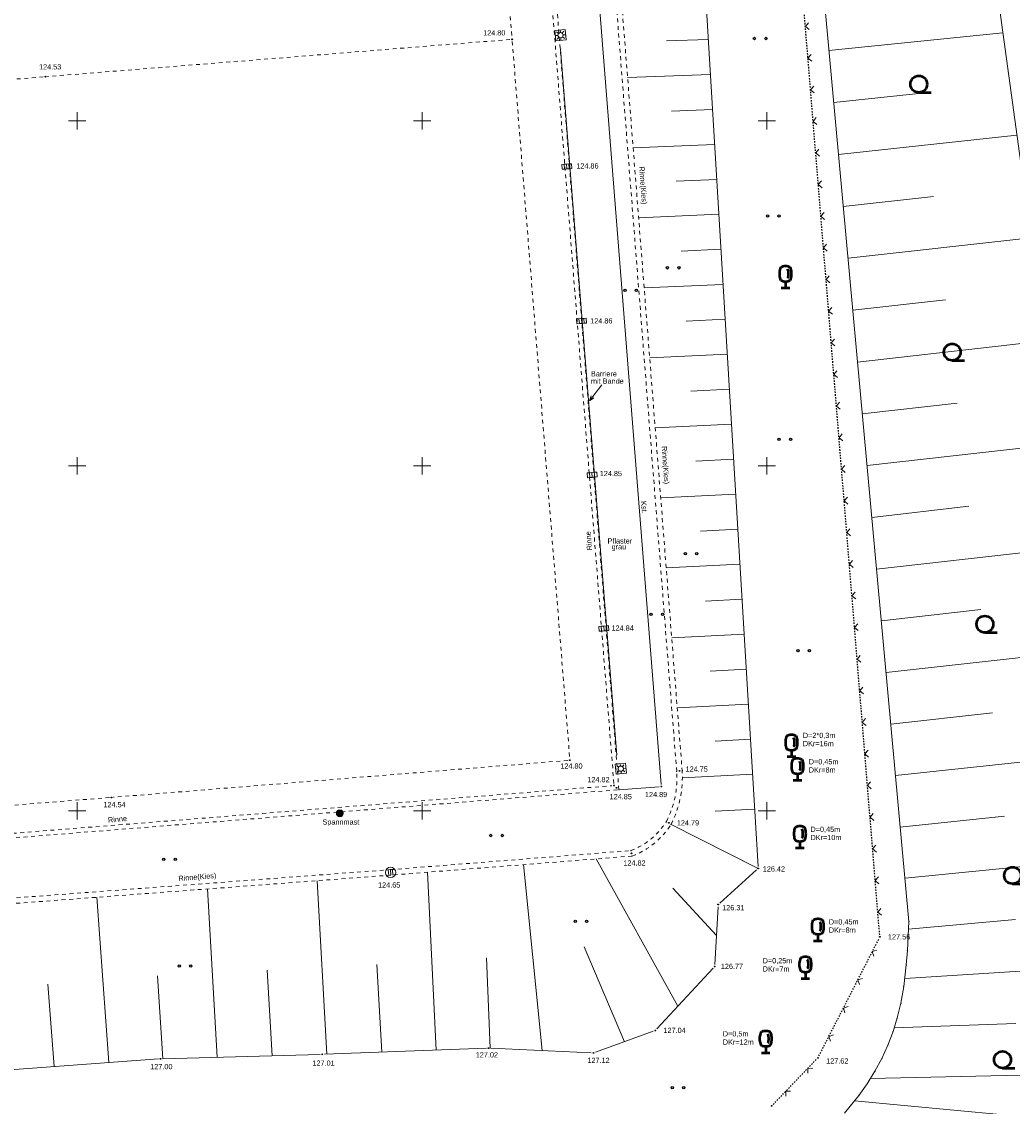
# Model space of a CAD drawing. Header units: metres. Extents: x 32377355 to 32378041, y 5707167 to 5708004.
# Tile 12 of 80: x 32377671 to 32377743, y 5707254 to 5707332. Entities that reach past the tile are written whole.
import ezdxf

# ---------------------------------------------------------------- set-up
doc = ezdxf.new("R2010")
doc.units = ezdxf.units.M
doc.header["$LTSCALE"] = 0.25
for name, pattern in [('LF1', [0]), ('LF2', [2.2, 1.1, -1.1]), ('LF33', [9.2, 0.1, 0, 9.1])]:
    doc.linetypes.add(name, pattern=pattern)
doc.layers.get('0').update_dxf_attribs({"color": 1, "linetype": 'CONTINUOUS'})
for name, color, linetype, lineweight in [('Besondere Vegetationsmerkmale', 91, 'CONTINUOUS', 25), ('Ebene 71', 71, 'CONTINUOUS', 0), ('Ebene 9082', 7, 'CONTINUOUS', 18), ('Neues Aufmaß Süd', 122, 'CONTINUOUS', 0), ('Text zu Ebene 9082', 66, 'CONTINUOUS', 0)]:
    doc.layers.add(name, color=color, linetype=linetype, lineweight=lineweight)
doc.styles.add('Schrift rechtsgenei', font='Arial.ttf')

# ---------------------------------------------------------------- blocks, each defined once
blk = doc.blocks.new('*X21')
at = {"color": 7, "linetype": 'LF1', "lineweight": 18}
for p, q in [((32377729.492697, 5707330.110202), (32377742.104705, 5707331.385463)), ((32377729.840973, 5707326.320892), (32377736.225378, 5707327.004875)), ((32377730.1869, 5707322.557133), (32377743.118158, 5707323.968158)), ((32377730.532533, 5707318.79656), (32377737.079733, 5707319.520532)), ((32377730.877298, 5707315.045445), (32377744.136962, 5707316.51167)), ((32377731.22336, 5707311.280215), (32377737.934228, 5707312.036462)), ((32377731.568773, 5707307.522037), (32377745.154173, 5707309.066865)), ((32377731.913557, 5707303.770693), (32377738.78886, 5707304.552497)), ((32377732.258345, 5707300.019345), (32377746.174158, 5707301.601745)), ((32377732.60313, 5707296.268), (32377739.64364, 5707297.068592)), ((32377732.947305, 5707292.523288), (32377747.195035, 5707294.130083)), ((32377733.292085, 5707288.772015), (32377740.498562, 5707289.58473)), ((32377733.635607, 5707285.034415), (32377748.216892, 5707286.65126)), ((32377733.980372, 5707281.283282), (32377741.353648, 5707282.100865)), ((32377734.323135, 5707277.553955), (32377749.239925, 5707279.16384)), ((32377734.666443, 5707273.8187), (32377742.209298, 5707274.616817)), ((32377735.006928, 5707270.114152), (32377750.268688, 5707271.63448)), ((32377735.266828, 5707266.431528), (32377743.028168, 5707267.1271)), ((32377734.986365, 5707262.838968), (32377751.328403, 5707263.87858)), ((32377734.230165, 5707259.278662), (32377743.05126, 5707259.588067)), ((32377732.509305, 5707255.60259), (32377752.401715, 5707256.023172)), ((32377731.347918, 5707253.973632), (32377742.152658, 5707252.964925))]:
    blk.add_line(p, q, dxfattribs=at)
blk = doc.blocks.new('*X29')
at = {"color": 7, "linetype": 'LF1', "lineweight": 18}
for p, q in [((32377724.292723, 5707352.071003), (32377723.736722, 5707357.702003)), ((32377720.575255, 5707351.461775), (32377717.496507, 5707355.849983)), ((32377722.196035, 5707351.90917), (32377721.521613, 5707354.378837)), ((32377719.631975, 5707351.001628), (32377716.385868, 5707351.94149)), ((32377719.718123, 5707348.554472), (32377713.273825, 5707348.772635)), ((32377719.85889, 5707346.043452), (32377716.670823, 5707346.08159)), ((32377719.999463, 5707343.535885), (32377713.690135, 5707343.48653)), ((32377720.14048, 5707341.020383), (32377717.017577, 5707340.954862)), ((32377720.286463, 5707338.490935), (32377714.096182, 5707338.33073)), ((32377720.438972, 5707335.960865), (32377717.368152, 5707335.868738)), ((32377720.591533, 5707333.429945), (32377714.49819, 5707333.226223)), ((32377720.74414, 5707330.898295), (32377717.72148, 5707330.788492)), ((32377720.897123, 5707328.36039), (32377714.898563, 5707328.142482)), ((32377721.049757, 5707325.82822), (32377718.074377, 5707325.71285)), ((32377721.202435, 5707323.29539), (32377715.299283, 5707323.05432)), ((32377721.355143, 5707320.762045), (32377718.4273, 5707320.6373)), ((32377721.507883, 5707318.228157), (32377715.699538, 5707317.972055)), ((32377721.660843, 5707315.690647), (32377718.78003, 5707315.563625)), ((32377721.8138, 5707313.153135), (32377716.0989, 5707312.901155)), ((32377721.966558, 5707310.618975), (32377719.132723, 5707310.490377)), ((32377722.119343, 5707308.084352), (32377716.498813, 5707307.823245)), ((32377722.272295, 5707305.546932), (32377719.485385, 5707305.417462)), ((32377722.425095, 5707303.012057), (32377716.89835, 5707302.750102)), ((32377722.578045, 5707300.474667), (32377719.838027, 5707300.344797)), ((32377722.730868, 5707297.939435), (32377717.29783, 5707297.677687)), ((32377722.883818, 5707295.40207), (32377720.19065, 5707295.272323)), ((32377723.036768, 5707292.864705), (32377717.697138, 5707292.607457)), ((32377723.189718, 5707290.32734), (32377720.543255, 5707290.199842)), ((32377723.34244, 5707287.79373), (32377718.096685, 5707287.534187)), ((32377723.495388, 5707285.256402), (32377720.89586, 5707285.127785)), ((32377723.648335, 5707282.719075), (32377718.49598, 5707282.464153)), ((32377723.801133, 5707280.184265), (32377721.24845, 5707280.0558)), ((32377723.954078, 5707277.64696), (32377718.869963, 5707277.3911)), ((32377724.107025, 5707275.109655), (32377721.254675, 5707274.96611)), ((32377724.36572, 5707270.818002), (32377718.050988, 5707274.01955))]:
    blk.add_line(p, q, dxfattribs=at)
blk = doc.blocks.new('*X31')
at = {"color": 7, "linetype": 'LF1', "lineweight": 18}
for p, q in [((32377724.36572, 5707270.818002), (32377718.050988, 5707274.01955)), ((32377718.548363, 5707260.85175), (32377712.624718, 5707271.515413)), ((32377708.698595, 5707257.62593), (32377707.341768, 5707271.097555)), ((32377693.104803, 5707257.36178), (32377692.404828, 5707269.936707)), ((32377701.026388, 5707257.662057), (32377700.386225, 5707270.547407)), ((32377685.158415, 5707257.142572), (32377684.442683, 5707269.337705)), ((32377721.336718, 5707265.960002), (32377718.182597, 5707269.398672)), ((32377677.283512, 5707256.752927), (32377676.419287, 5707268.734095)), ((32377714.66322, 5707258.268997), (32377711.75189, 5707265.145027)), ((32377697.078405, 5707257.512405), (32377696.730788, 5707263.874205)), ((32377704.930518, 5707257.801037), (32377704.682205, 5707264.334297)), ((32377681.214887, 5707257.03559), (32377680.823188, 5707263.035765)), ((32377689.127055, 5707257.250235), (32377688.77772, 5707263.443895)), ((32377673.32675, 5707256.460472), (32377672.88003, 5707262.447347))]:
    blk.add_line(p, q, dxfattribs=at)
blk = doc.blocks.new('S112')
at = {"color": 0, "lineweight": -2}
for p, q in [((-0.4, 0.4), (0, 0)), ((0, 0), (0.4, 0.4))]:
    blk.add_line(p, q, dxfattribs=at)
blk = doc.blocks.new('S163')
at = {"lineweight": -2}
blk.add_hatch(color=0, dxfattribs=at).paths.add_polyline_path([(0, 0.031635, -1), (0, -0.031635, -1)], flags=0)
at = {"color": 0, "lineweight": -2}
blk.add_circle((0, 0), 0.031635, dxfattribs=at)
blk = doc.blocks.new('S15')
at = {"color": 0, "lineweight": -2}
for p, q in [((-0.5, 0.05), (-0.485, 0.1)), ((0.495, 0.05), (-0.5, 0.05)), ((-0.5, -0.05), (-0.5, 0)), ((-0.5, 0), (0.5, 0)), ((-0.485, 0.1), (0.49, 0.1)), ((-0.475, 0.15), (-0.455, 0.2)), ((0.475, 0.15), (-0.475, 0.15)), ((-0.455, 0.2), (0.455, 0.2)), ((-0.43, 0.25), (-0.4, 0.3)), ((0.43, 0.25), (-0.43, 0.25)), ((-0.4, 0.3), (0.395, 0.3)), ((-0.355, 0.35), (-0.295, 0.4)), ((0.36, 0.35), (-0.355, 0.35)), ((-0.295, 0.4), (0.3, 0.4)), ((0.22, 0.45), (-0.215, 0.45)), ((0.3, 0.4), (0.22, 0.45)), ((0.395, 0.3), (0.36, 0.35)), ((0.455, 0.2), (0.43, 0.25)), ((0.49, 0.1), (0.475, 0.15)), ((0.5, 0), (0.495, 0.05)), ((0.495, -0.05), (-0.5, -0.05)), ((-0.475, -0.15), (-0.49, -0.1)), ((-0.49, -0.1), (0.485, -0.1)), ((0.475, -0.15), (-0.475, -0.15)), ((-0.43, -0.25), (-0.455, -0.2)), ((-0.455, -0.2), (0.46, -0.2)), ((0.425, -0.25), (-0.43, -0.25)), ((-0.355, -0.35), (-0.4, -0.3)), ((-0.4, -0.3), (0.395, -0.3)), ((0.345, -0.35), (-0.355, -0.35)), ((-0.205, -0.45), (-0.29, -0.4)), ((-0.29, -0.4), (0.285, -0.4)), ((0.2, -0.45), (-0.205, -0.45)), ((0.285, -0.4), (0.345, -0.35)), ((0.395, -0.3), (0.425, -0.25)), ((0.46, -0.2), (0.475, -0.15)), ((0.485, -0.1), (0.495, -0.05))]:
    blk.add_line(p, q, dxfattribs=at)
blk.add_circle((0, 0), 0.5, dxfattribs=at)
blk = doc.blocks.new('S146')
at = {"color": 0, "lineweight": -2}
for p, q in [((-0.2, 0.275), (-0.2, -0.275)), ((0, 0.275), (0, -0.275)), ((0.2, -0.275), (0.2, 0.275))]:
    blk.add_line(p, q, dxfattribs=at)
blk.add_circle((0, 0), 0.5, dxfattribs=at)
blk = doc.blocks.new('S147')
at = {"color": 0, "lineweight": -2}
for p, q in [((-0.5, 0.5), (0.5, 0.5)), ((-0.5, -0.5), (-0.5, 0.5)), ((-0.25, 0), (-0.5, 0)), ((-0.175, 0.175), (-0.35, 0.35)), ((0, 0.5), (0, 0.25)), ((0.175, 0.175), (0.35, 0.35)), ((0.25, 0), (0.5, 0)), ((0.5, 0.5), (0.5, -0.5)), ((0.5, -0.5), (-0.5, -0.5)), ((-0.175, -0.175), (-0.35, -0.35)), ((0, -0.25), (0, -0.5)), ((0.175, -0.175), (0.35, -0.35))]:
    blk.add_line(p, q, dxfattribs=at)
blk.add_circle((0, 0), 0.25, dxfattribs=at)
blk = doc.blocks.new('S9', base_point=(0, -0.5))
at = {"color": 0, "lineweight": -2}
for p, q in [((-0.5, -0.5), (-0.5, 0)), ((-0.5, 0), (-0.25, 0)), ((-0.25, 0), (0, 0)), ((-0.25, 0), (-0.25, -0.5)), ((0.25, 0), (0, 0)), ((0, 0), (0, -0.5)), ((0.5, 0), (0.25, 0)), ((0.25, -0.5), (0.25, 0)), ((0.5, -0.5), (0.5, 0)), ((-0.25, -0.5), (-0.5, -0.5)), ((0, -0.5), (-0.25, -0.5)), ((0, -0.5), (0.25, -0.5)), ((0.25, -0.5), (0.5, -0.5))]:
    blk.add_line(p, q, dxfattribs=at)
blk = doc.blocks.new('Gras_ Grünanlage_ -fläche_ -land')
at = {"lineweight": -2}
h = blk.add_hatch(color=0, dxfattribs=at)
h.paths.add_polyline_path([(-0.415, 0.085, -1), (-0.415, -0.085, -1)], flags=0)
h.paths.add_polyline_path([(0.415, 0.085, -1), (0.415, -0.085, -1)], flags=0)
at = {"color": 0, "lineweight": -2}
for centre in [(-0.415, 0), (0.415, 0)]:
    blk.add_circle(centre, 0.085, dxfattribs=at)
blk = doc.blocks.new('Baumbestand_ Laubholz', base_point=(0.0007, 0))
at = {"color": 0, "lineweight": -2}
blk.add_line((-0.09557, -0.40303), (0.5, -0.40303), dxfattribs=at)
blk.add_circle((-0.09557, 0), 0.40443, dxfattribs=at)
blk = doc.blocks.new('Laubbaum', base_point=(0, -0.5))
at = {"color": 0, "lineweight": -2}
for p, q in [((-0.13513, 0.47336), (-0.097725, 0.4863)), ((-0.097725, 0.4863), (-0.05912, 0.495015)), ((-0.05912, 0.495015), (-0.01979, 0.4994)), ((-0.01979, 0.4994), (0.01979, 0.4994)), ((0.01979, 0.4994), (0.05912, 0.495015)), ((0.05912, 0.495015), (0.097725, 0.4863)), ((0.097725, 0.4863), (0.13513, 0.47336)), ((-0.25755, 0.14275), (-0.255405, 0.20252)), ((-0.255405, 0.08298), (-0.25755, 0.14275)), ((-0.255405, 0.20252), (-0.248985, 0.261985)), ((-0.248985, 0.023515), (-0.255405, 0.08298)), ((-0.248985, 0.261985), (-0.23832, 0.32084)), ((-0.23832, -0.03534), (-0.248985, 0.023515)), ((-0.23832, 0.32084), (-0.223465, 0.378775)), ((-0.223465, 0.378775), (-0.2045, 0.4355)), ((-0.2045, 0.4355), (-0.170865, 0.45636)), ((-0.170865, 0.45636), (-0.13513, 0.47336)), ((0.072, 0.3585), (0.09129, 0.335215)), ((0.09129, 0.335215), (0.105485, 0.308515)), ((0.114, 0), (0.104515, -0.021505)), ((0.105485, 0.308515), (0.114, 0.2795)), ((0.114, 0.2795), (0.118245, 0.13975)), ((0.118245, 0.13975), (0.114, 0)), ((0.13513, 0.47336), (0.170865, 0.45636)), ((0.170865, 0.45636), (0.2045, 0.4355)), ((0.2045, 0.4355), (0.223465, 0.378775)), ((0.223465, 0.378775), (0.23832, 0.32084)), ((0.23832, 0.32084), (0.248985, 0.261985)), ((0.248985, 0.023515), (0.23832, -0.03534)), ((0.248985, 0.261985), (0.255405, 0.20252)), ((0.255405, 0.08298), (0.248985, 0.023515)), ((0.255405, 0.20252), (0.25755, 0.14275)), ((0.25755, 0.14275), (0.255405, 0.08298)), ((-0.223465, -0.093275), (-0.23832, -0.03534)), ((-0.2045, -0.15), (-0.223465, -0.093275)), ((-0.17082, -0.170725), (-0.2045, -0.15)), ((-0.135065, -0.187615), (-0.17082, -0.170725)), ((-0.097665, -0.200465), (-0.135065, -0.187615)), ((-0.05908, -0.20912), (-0.097665, -0.200465)), ((-0.019775, -0.213475), (-0.05908, -0.20912)), ((0.019775, -0.213475), (-0.019775, -0.213475)), ((0, -0.2205), (0, -0.5)), ((0.05908, -0.20912), (0.019775, -0.213475)), ((0.097665, -0.200465), (0.05908, -0.20912)), ((0.09082, -0.04061), (0.0735, -0.0565)), ((0.104515, -0.021505), (0.09082, -0.04061)), ((0.135065, -0.187615), (0.097665, -0.200465)), ((0.17082, -0.170725), (0.135065, -0.187615)), ((0.2045, -0.15), (0.17082, -0.170725)), ((0.223465, -0.093275), (0.2045, -0.15)), ((0.23832, -0.03534), (0.223465, -0.093275)), ((0.1905, -0.5), (-0.1905, -0.5))]:
    blk.add_line(p, q, dxfattribs=at)

msp = doc.modelspace()

# ---------------------------------------------------------------- linework, layer by layer
at = {"layer": 'Ebene 71', "color": 7, "linetype": 'Continuous', "lineweight": 9}
for p, q in [((32377674.374722, 5707324.997003), (32377675.624722, 5707324.997003)), ((32377674.999722, 5707324.372003), (32377674.999722, 5707325.622003)), ((32377699.374722, 5707324.997003), (32377700.624722, 5707324.997003)), ((32377699.999722, 5707324.372003), (32377699.999722, 5707325.622003)), ((32377724.374722, 5707324.997003), (32377725.624722, 5707324.997003)), ((32377724.999722, 5707324.372003), (32377724.999722, 5707325.622003)), ((32377674.99972, 5707299.372003), (32377674.99972, 5707300.622003)), ((32377699.99972, 5707299.372003), (32377699.99972, 5707300.622003)), ((32377724.99972, 5707299.372003), (32377724.99972, 5707300.622003)), ((32377674.37472, 5707299.997003), (32377675.62472, 5707299.997003)), ((32377699.37472, 5707299.997003), (32377700.62472, 5707299.997003)), ((32377724.37472, 5707299.997003), (32377725.62472, 5707299.997003)), ((32377674.99972, 5707274.372003), (32377674.99972, 5707275.622003)), ((32377699.99972, 5707274.372003), (32377699.99972, 5707275.622003)), ((32377724.99972, 5707274.372003), (32377724.99972, 5707275.622003)), ((32377674.37472, 5707274.997003), (32377675.62472, 5707274.997003)), ((32377699.37472, 5707274.997003), (32377700.62472, 5707274.997003)), ((32377724.37472, 5707274.997003), (32377725.62472, 5707274.997003))]:
    msp.add_line(p, q, dxfattribs=at)
at = {"layer": 'Neues Aufmaß Süd', "color": 7, "linetype": 'LF2', "lineweight": 18}
for p, q in [((32377714.270558, 5707276.527947), (32377705.360108, 5707388.805625)), ((32377713.903572, 5707276.983083, 124.824), (32377705.069533, 5707388.296687, 124.834)), ((32377702.374913, 5707383.007925, 124.822), (32377706.51253, 5707331.05908, 124.804)), ((32377718.456992, 5707277.865545), (32377712.290383, 5707356.166303)), ((32377713.096207, 5707351.02795), (32377718.85446, 5707277.91232)), ((32377706.371647, 5707330.893755, 124.803), (32377672.852795, 5707328.212248, 124.535)), ((32377706.537, 5707330.75293, 124.804), (32377710.703442, 5707278.817072, 124.8)), ((32377672.546638, 5707328.187877, 124.533), (32377639.042805, 5707325.534127, 124.262)), ((32377710.56266, 5707278.6516, 124.799), (32377677.641782, 5707275.984403, 124.537)), ((32377639.866767, 5707270.61918), (32377714.270558, 5707276.527947)), ((32377640.169375, 5707270.97418), (32377713.76264, 5707276.817847)), ((32377677.33564, 5707275.959858, 124.535), (32377643.277803, 5707273.258145, 124.263)), ((32377697.703338, 5707270.736365), (32377715.134438, 5707272.11508)), ((32377715.222477, 5707271.720882), (32377697.734105, 5707270.337637)), ((32377668.420045, 5707268.533345), (32377697.703338, 5707270.736365)), ((32377697.734105, 5707270.337637), (32377668.4746, 5707268.136405))]:
    msp.add_line(p, q, dxfattribs=at)
at = {"layer": 'Neues Aufmaß Süd', "color": 7, "linetype": 'LF1', "lineweight": 18}
for p, q in [((32377711.022852, 5707356.54192, 124.909), (32377717.33259, 5707276.914085, 124.892)), ((32377720.23596, 5707339.328717, 126.823), (32377724.356483, 5707270.971285, 126.42)), ((32377755.84572, 5707230.817002), (32377741.114723, 5707338.631002)), ((32377729.217723, 5707333.102002), (32377735.29572, 5707266.972002)), ((32377710.043102, 5707330.208267), (32377714.107687, 5707279.036842)), ((32377717.191598, 5707276.749393), (32377714.270558, 5707276.527947)), ((32377724.228755, 5707270.887442), (32377718.050988, 5707274.01955)), ((32377721.576818, 5707268.30578, 126.317), (32377724.251625, 5707270.715225, 126.415)), ((32377721.219335, 5707263.870322, 126.753), (32377721.454108, 5707268.04968, 126.329)), ((32377735.29572, 5707266.972002), (32377735.18372, 5707264.877002)), ((32377735.18372, 5707264.877002), (32377735.10172, 5707263.830002)), ((32377717.01125, 5707259.197498, 127.03), (32377721.106192, 5707263.604508, 126.776)), ((32377735.10172, 5707263.830002), (32377734.92072, 5707262.275003)), ((32377734.92072, 5707262.275003), (32377734.70472, 5707261.048003)), ((32377734.70472, 5707261.048003), (32377734.44972, 5707259.987002)), ((32377734.44972, 5707259.987002), (32377734.14472, 5707259.003003)), ((32377712.564035, 5707257.50549, 127.112), (32377716.762408, 5707259.032512, 127.04)), ((32377734.14472, 5707259.003003), (32377733.77072, 5707258.023002)), ((32377681.199228, 5707257.035165, 127.004), (32377692.614215, 5707257.344837, 127.014)), ((32377692.921172, 5707257.354817, 127.014), (32377704.67027, 5707257.800185, 127.023)), ((32377704.977118, 5707257.798872, 127.025), (32377712.266325, 5707257.46013, 127.113)), ((32377733.77072, 5707258.023002), (32377733.33172, 5707257.059003)), ((32377669.495865, 5707256.17732, 126.794), (32377680.892577, 5707257.019682, 127.001)), ((32377733.33172, 5707257.059003), (32377732.83072, 5707256.121002)), ((32377732.83072, 5707256.121002), (32377732.27272, 5707255.221002)), ((32377732.27272, 5707255.221002), (32377731.66772, 5707254.367003)), ((32377731.66772, 5707254.367003), (32377730.62872, 5707253.089003))]:
    msp.add_line(p, q, dxfattribs=at)
at = {"layer": 'Neues Aufmaß Süd', "color": 7, "linetype": 'LF33', "lineweight": 25}
for p, q in [((32377733.171198, 5707266.014053, 127.561), (32377727.155245, 5707339.53995, 126.957)), ((32377728.767723, 5707257.23868, 127.615), (32377733.11372, 5707265.724322, 127.563)), ((32377725.447258, 5707253.7276, 127.621), (32377728.591185, 5707256.991405, 127.616))]:
    msp.add_line(p, q, dxfattribs=at)
at = {"layer": 'Neues Aufmaß Süd', "color": 7, "linetype": 'Continuous', "lineweight": 18}
for points in [[(32377713.033002, 5707305.87173), (32377712.134073, 5707304.708817)], [(32377712.264518, 5707305.081957), (32377712.134073, 5707304.708817), (32377712.462313, 5707304.929062)]]:
    msp.add_lwpolyline(points, dxfattribs=at)
at = {"layer": 'Neues Aufmaß Süd', "color": 7, "linetype": 'LF2', "lineweight": 18}
for centre, radius, start, end in [((32377711.619523, 5707277.373925), 6.85512, 332.72469131, 4.11253231), ((32377711.38312, 5707277.425112), 7.487209, 332.94468713, 3.73098613), ((32377713.24785, 5707277.04023), 5.274117, 290.95942732, 327.83433432), ((32377713.24785, 5707277.04023), 5.674032, 290.36572329, 327.83432529)]:
    msp.add_arc(centre, radius, start, end, dxfattribs=at)
at = {"layer": 'Neues Aufmaß Süd', "color": 7, "lineweight": 18}
for p in [(32377710.043102, 5707330.208267), (32377714.107687, 5707279.036842), (32377718.456992, 5707277.865545), (32377718.85446, 5707277.91232), (32377714.270558, 5707276.527947), (32377717.712455, 5707274.232452), (32377718.050988, 5707274.01955), (32377715.134438, 5707272.11508), (32377715.222477, 5707271.720882), (32377697.703338, 5707270.736365), (32377697.734105, 5707270.337637), (32377735.29572, 5707266.972002), (32377735.18372, 5707264.877002), (32377735.10172, 5707263.830002), (32377734.92072, 5707262.275003), (32377734.70472, 5707261.048003), (32377734.44972, 5707259.987002), (32377734.14472, 5707259.003003), (32377733.77072, 5707258.023002), (32377733.33172, 5707257.059003), (32377732.83072, 5707256.121002), (32377732.27272, 5707255.221002), (32377731.66772, 5707254.367003)]:
    msp.add_point(p, dxfattribs=at)

# ---------------------------------------------------------------- block references
at = {"layer": 'Besondere Vegetationsmerkmale', "color": 116, "lineweight": 50, "true_color": 0x008230, "xscale": 1.625, "yscale": 1.625, "zscale": 1.625}
msp.add_blockref('Laubbaum', (32377726.34472, 5707312.870002), dxfattribs=at)
at = {"layer": 'Ebene 9082', "color": 116, "lineweight": 25, "true_color": 0x008230}
for p in [(32377724.508283, 5707330.969187), (32377725.460953, 5707318.107265), (32377718.205297, 5707314.349785), (32377715.126683, 5707312.72681), (32377726.29456, 5707301.91139), (32377719.499972, 5707293.63484), (32377717.01448, 5707289.23643), (32377727.664012, 5707286.608005), (32377705.393787, 5707273.210595), (32377681.695402, 5707271.48383), (32377711.516035, 5707266.985845), (32377682.817013, 5707263.749112), (32377718.553435, 5707254.93019)]:
    msp.add_blockref('Gras_ Grünanlage_ -fläche_ -land', p, dxfattribs=at)
at = {"layer": 'Ebene 9082', "color": 116, "lineweight": 50, "true_color": 0x008230}
for name, p, xscale, yscale, zscale in [('Baumbestand_ Laubholz', (32377736.148883, 5707327.66483), 1.5, 1.5, 1.5), ('Baumbestand_ Laubholz', (32377738.576498, 5707308.245303), 1.5, 1.5, 1.5), ('Baumbestand_ Laubholz', (32377740.943358, 5707288.522405), 1.5, 1.5, 1.5), ('Laubbaum', (32377726.77872, 5707278.907003, 126.601), 1.625, 1.625, 1.625), ('Laubbaum', (32377727.21172, 5707277.200002, 126.821), 1.625, 1.625, 1.625), ('Laubbaum', (32377727.39072, 5707272.293003, 126.685), 1.625, 1.625, 1.625), ('Baumbestand_ Laubholz', (32377742.945935, 5707270.31678), 1.5, 1.5, 1.5), ('Laubbaum', (32377728.69172, 5707265.563002, 127.3), 1.625, 1.625, 1.625), ('Laubbaum', (32377727.78472, 5707262.827003, 127.314), 1.625, 1.625, 1.625), ('Laubbaum', (32377724.91072, 5707257.443002, 127.546), 1.625, 1.625, 1.625), ('Baumbestand_ Laubholz', (32377742.21767, 5707256.965258), 1.5, 1.5, 1.5)]:
    msp.add_blockref(name, p, dxfattribs=dict(at, xscale=xscale, yscale=yscale, zscale=zscale))
at = {"layer": 'Neues Aufmaß Süd', "color": 7, "lineweight": 18}
for name in ['*X21', '*X29', '*X31']:
    msp.add_blockref(name, (0, 0), dxfattribs=at)
for name, p, xscale, yscale, zscale, rotation in [('S112', (32377727.785185, 5707331.840917, 127.02), 0.625, 0.625, 0.625, 274.678), ('S147', (32377710.039723, 5707331.210002, 124.87), 0.75, 0.75, 0.75, 274.649), ('S112', (32377727.972748, 5707329.548577, 127.039), 0.625, 0.625, 0.625, 274.678), ('S112', (32377728.160308, 5707327.25624, 127.058), 0.625, 0.625, 0.625, 274.678), ('S112', (32377728.34787, 5707324.9639, 127.077), 0.625, 0.625, 0.625, 274.678), ('S112', (32377728.53543, 5707322.67156, 127.096), 0.625, 0.625, 0.625, 274.678), ('S9', (32377710.499722, 5707321.520003, 124.862), 0.7, 0.7, 0.7, 4.538), ('S112', (32377728.722993, 5707320.37922, 127.115), 0.625, 0.625, 0.625, 274.678), ('S112', (32377728.910553, 5707318.08688, 127.133), 0.625, 0.625, 0.625, 274.678), ('S112', (32377729.098115, 5707315.79454, 127.152), 0.625, 0.625, 0.625, 274.678), ('S112', (32377729.285675, 5707313.502202, 127.171), 0.625, 0.625, 0.625, 274.678), ('S112', (32377729.473237, 5707311.209862, 127.19), 0.625, 0.625, 0.625, 274.678), ('S9', (32377711.57572, 5707310.322003, 124.855), 0.7, 0.7, 0.7, 4.538), ('S112', (32377729.660797, 5707308.917523, 127.209), 0.625, 0.625, 0.625, 274.678), ('S112', (32377729.84836, 5707306.625183, 127.227), 0.625, 0.625, 0.625, 274.678), ('S112', (32377730.03592, 5707304.332842, 127.246), 0.625, 0.625, 0.625, 274.678), ('S112', (32377730.223483, 5707302.040502, 127.265), 0.625, 0.625, 0.625, 274.678), ('S112', (32377730.411043, 5707299.748165, 127.284), 0.625, 0.625, 0.625, 274.678), ('S9', (32377712.33772, 5707299.167003, 124.849), 0.7, 0.7, 0.7, 4.538), ('S112', (32377730.598605, 5707297.455825, 127.303), 0.625, 0.625, 0.625, 274.678), ('S112', (32377730.786165, 5707295.163485, 127.321), 0.625, 0.625, 0.625, 274.678), ('S112', (32377730.973728, 5707292.871145, 127.34), 0.625, 0.625, 0.625, 274.678), ('S112', (32377731.161288, 5707290.578805, 127.359), 0.625, 0.625, 0.625, 274.678), ('S9', (32377713.19272, 5707288.035002, 124.838), 0.7, 0.7, 0.7, 4.538), ('S112', (32377731.34885, 5707288.286465, 127.378), 0.625, 0.625, 0.625, 274.678), ('S112', (32377731.53641, 5707285.994127, 127.397), 0.625, 0.625, 0.625, 274.678), ('S112', (32377731.723972, 5707283.701787, 127.416), 0.625, 0.625, 0.625, 274.678), ('S112', (32377731.911533, 5707281.409447, 127.434), 0.625, 0.625, 0.625, 274.678), ('S112', (32377732.099095, 5707279.117107, 127.453), 0.625, 0.625, 0.625, 274.678), ('S147', (32377714.40272, 5707278.054003, 124.861), 0.75, 0.75, 0.75, 5.71), ('S112', (32377732.286655, 5707276.824768, 127.472), 0.625, 0.625, 0.625, 274.678), ('S112', (32377732.474218, 5707274.532428, 127.491), 0.625, 0.625, 0.625, 274.678), ('S112', (32377732.661778, 5707272.24009, 127.51), 0.625, 0.625, 0.625, 274.678), ('S146', (32377697.71872, 5707270.537003, 124.653), 0.75, 0.75, 0.75, 4.385), ('S112', (32377732.84934, 5707269.94775, 127.528), 0.625, 0.625, 0.625, 274.678), ('S112', (32377733.0369, 5707267.65541, 127.547), 0.625, 0.625, 0.625, 274.678), ('S112', (32377732.636585, 5707264.79271, 127.569), 0.625, 0.625, 0.625, 242.881), ('S112', (32377731.58813, 5707262.74558, 127.581), 0.625, 0.625, 0.625, 242.881), ('S112', (32377730.539675, 5707260.69845, 127.594), 0.625, 0.625, 0.625, 242.881), ('S112', (32377729.491218, 5707258.65132, 127.606), 0.625, 0.625, 0.625, 242.881), ('S112', (32377727.96104, 5707256.33723, 127.617), 0.625, 0.625, 0.625, 226.072), ('S112', (32377726.3654, 5707254.68075, 127.619), 0.625, 0.625, 0.625, 226.072)]:
    msp.add_blockref(name, p, dxfattribs=dict(at, xscale=xscale, yscale=yscale, zscale=zscale, rotation=rotation))
at = {"layer": 'Neues Aufmaß Süd', "color": 7, "lineweight": 25, "xscale": 0.88, "yscale": 0.88, "zscale": 0.88}
for p in [(32377706.524723, 5707330.906003, 124.804), (32377672.699723, 5707328.200002, 124.534), (32377710.71572, 5707278.664002, 124.8), (32377718.65572, 5707277.889003, 124.751), (32377713.91572, 5707276.830002, 124.824), (32377714.09372, 5707276.671002, 124.848), (32377717.34472, 5707276.761002, 124.892), (32377677.48872, 5707275.972002, 124.536), (32377717.88172, 5707274.126002, 124.79), (32377715.17872, 5707271.918003, 124.823), (32377724.36572, 5707270.818002, 126.419), (32377721.46272, 5707268.203002, 126.313), (32377733.18372, 5707265.861003, 127.562), (32377721.21072, 5707263.717002, 126.769), (32377716.90672, 5707259.085002, 127.037), (32377692.76772, 5707257.349003, 127.014), (32377704.82372, 5707257.806002, 127.023), (32377712.41972, 5707257.453002, 127.115), (32377681.04572, 5707257.031003, 127.004), (32377728.69772, 5707257.102002, 127.616), (32377725.34072, 5707253.617003, 127.621)]:
    msp.add_blockref('S163', p, dxfattribs=at)
at = {"layer": 'Neues Aufmaß Süd', "color": 7, "lineweight": 18, "xscale": 0.5, "yscale": 0.5, "zscale": 0.5}
msp.add_blockref('S15', (32377694.03872, 5707274.822003, 124.649), dxfattribs=at)

# ---------------------------------------------------------------- texts
at = {"layer": 'Neues Aufmaß Süd', "color": 7, "lineweight": 18, "char_height": 0.3775, "attachment_point": 7, "line_spacing_factor": 0.69, "style": 'Schrift rechtsgenei'}
for s, insert in [('Barriere', (32377712.243347, 5707306.47573)), ('mit Bande', (32377712.243347, 5707305.94723)), ('Pflaster', (32377713.446665, 5707294.364815)), ('  grau', (32377713.446665, 5707293.836315))]:
    msp.add_mtext(s, dxfattribs=dict(at, insert=insert))
for s, insert, rotation in [('Kst.', (32377715.862103, 5707297.434697), 274.94687383), ('Rinne', (32377712.338278, 5707293.893222), 94.87205631), ('Rinne', (32377677.252048, 5707274.129405), 5.44113327)]:
    msp.add_mtext(s, dxfattribs=dict(at, insert=insert, rotation=rotation))
at = {"layer": 'Text zu Ebene 9082', "color": 7, "lineweight": 18, "char_height": 0.3775, "attachment_point": 7, "line_spacing_factor": 0.69, "style": 'Schrift rechtsgenei'}
for s, insert in [('124.80', (32377704.429473, 5707331.18541, 124.804)), ('124.53', (32377672.236003, 5707328.72284, 124.534)), ('124.86', (32377711.17954, 5707321.539505, 124.862)), ('124.86', (32377712.187893, 5707310.31135, 124.855)), ('124.85', (32377712.8802, 5707299.24849, 124.849)), ('124.84', (32377713.732015, 5707288.04872, 124.838)), ('D=2*0,3m', (32377727.602425, 5707280.206713)), ('DKr=16m', (32377727.602425, 5707279.678213)), ('124.80', (32377710.020328, 5707278.051902, 124.8)), ('D=0,45m', (32377728.029443, 5707278.297687)), ('124.75', (32377719.101433, 5707277.82952, 124.751)), ('DKr=8m', (32377728.029443, 5707277.769187)), ('124.82', (32377711.978825, 5707277.06614, 124.824)), ('124.85', (32377713.595008, 5707275.83433, 124.848)), ('124.89', (32377716.157118, 5707275.985755, 124.892)), ('124.54', (32377676.899888, 5707275.25587, 124.536)), ('Spannmast', (32377692.782878, 5707273.889972)), ('124.79', (32377718.47062, 5707273.937253, 124.79)), ('D=0,45m', (32377728.155035, 5707273.399535)), ('DKr=10m', (32377728.155035, 5707272.871035)), ('124.82', (32377714.590408, 5707271.024445, 124.823)), ('126.42', (32377724.697308, 5707270.59567, 126.419)), ('124.65', (32377696.81214, 5707269.432993, 124.653)), ('126.31', (32377721.758273, 5707267.783802, 126.313)), ('D=0,45m', (32377729.48633, 5707266.692832)), ('DKr=8m', (32377729.48633, 5707266.164332)), ('127.56', (32377733.77262, 5707265.672252, 127.562)), ('D=0,25m', (32377724.68865, 5707263.879542)), ('126.77', (32377721.6563, 5707263.535237, 126.769)), ('DKr=7m', (32377724.68865, 5707263.351042)), ('127.04', (32377717.49562, 5707258.896252, 127.037)), ('D=0,5m', (32377721.800005, 5707258.579482)), ('DKr=12m', (32377721.800005, 5707258.050982)), ('127.02', (32377703.891922, 5707257.123197, 127.023)), ('127.00', (32377680.29737, 5707256.268202, 127.004)), ('127.01', (32377692.05038, 5707256.521335, 127.014)), ('127.12', (32377711.984572, 5707256.727735, 127.115)), ('127.62', (32377729.292883, 5707256.677733, 127.616))]:
    msp.add_mtext(s, dxfattribs=dict(at, insert=insert))
for insert, rotation in [((32377715.624713, 5707321.679592), 274.21561727), ((32377717.251735, 5707301.410055), 274.06056868), ((32377682.36292, 5707269.788812), 4.90742382)]:
    msp.add_mtext('Rinne(Kies)', dxfattribs=dict(at, insert=insert, rotation=rotation))

doc.saveas('drawing.dxf')
